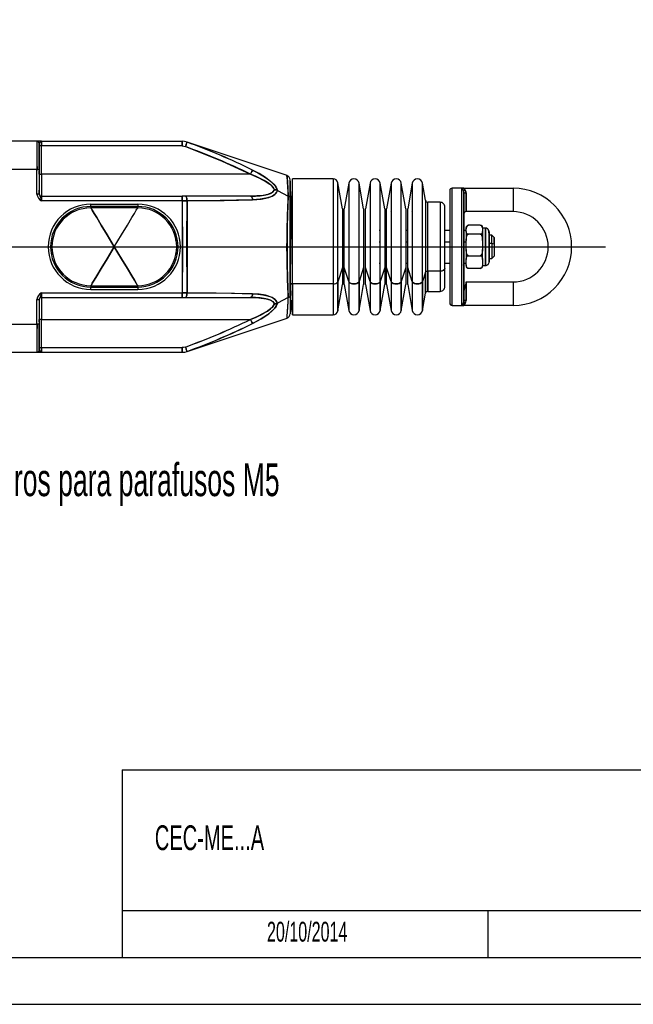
# Model space of a CAD drawing. Extents: x 0 to 1485, y 0 to 1050.
# Tile 5 of 14: x 505 to 832, y 0 to 525. Entities that reach past the tile are written whole.
import ezdxf

# ---------------------------------------------------------------- set-up
doc = ezdxf.new("R2010")
doc.units = 0
doc.header["$LTSCALE"] = 5
doc.layers.get('0').update_dxf_attribs({"linetype": 'CONTINUOUS'})
doc.styles.add('SLDTEXTSTYLE0', font='TXT', dxfattribs={"width": 0.605})
doc.dimstyles.new('SLDDIMSTYLE0', dxfattribs={"dimtxt": 15, "dimasz": 15, "dimexe": 0, "dimexo": 0.0625, "dimgap": 3.75, "dimtad": 0, "dimlfac": 0.4, "dimrnd": 1e-09, "dimzin": 12, "dimtxsty": 'SLDTEXTSTYLE0', "dimsah": 1, "dimcen": 0.09, "dimazin": 3, "dimtfac": 1, "dimtdec": 3, "dimtofl": 0, "dimtmove": 0, "dimatfit": 3, "dimtolj": 1, "dimtzin": 12})

# ---------------------------------------------------------------- blocks, each defined once
blk = doc.blocks.new('_D')
at = {"color": 7, "linetype": 'CONTINUOUS'}
for p, q in [((799.63, 679.96), (799.63, 536.09)), ((219.63, 624.21), (219.63, 536.09)), ((219.63, 539.84), (434.25, 539.84)), ((799.63, 539.84), (589.31, 539.84))]:
    blk.add_line(p, q, dxfattribs=at)
for points in [[(219.63, 539.84), (234.63, 536.09), (234.63, 543.59)], [(799.63, 539.84), (784.63, 543.59), (784.63, 536.09)]]:
    blk.add_solid(points, dxfattribs=at)
at = {"color": 7, "linetype": 'CONTINUOUS', "insert": (437.07, 547.51), "char_height": 15, "attachment_point": 1, "style": 'SLDTEXTSTYLE0'}
blk.add_mtext('222 min. - 239 máx.', dxfattribs=at)
blk = doc.blocks.new('SW_NOTE_1')
at = {"color": 0, "linetype": 'CONTINUOUS', "insert": (2.97, 8.61), "char_height": 17.5, "attachment_point": 1, "style": 'SLDTEXTSTYLE0'}
blk.add_mtext('4 furos para parafusos M5', dxfattribs=at)
blk = doc.blocks.new('SW_CENTERMARKSYMBOL_1')
at = {"color": 0, "linetype": 'CONTINUOUS'}
for p, q in [((0, 12.5), (0, 31.63)), ((0, 0), (0, 6.25)), ((-12.5, 0), (-81.25, 0)), ((0, 0), (-6.25, 0)), ((0, 0), (0, -6.25)), ((0, 0), (6.25, 0)), ((12.5, 0), (538.01, 0)), ((0, -12.5), (0, -31.63))]:
    blk.add_line(p, q, dxfattribs=at)

msp = doc.modelspace()

# ---------------------------------------------------------------- linework, layer by layer
at = {"color": 144, "linetype": 'CONTINUOUS'}
for p, q in [((514.626, 460.153), (497.126, 460.153)), ((517.126, 460.153), (514.626, 460.153)), ((514.626, 460.153), (514.626, 445.153)), ((517.126, 460.153), (515.254, 460.153)), ((515.928, 459.015), (515.876, 458.903)), ((515.876, 458.903), (515.876, 445.153)), ((515.876, 445.153), (515.876, 458.903)), ((517.126, 457.653), (515.876, 457.653)), ((517.126, 457.653), (515.876, 457.653)), ((517.126, 460.153), (517.126, 457.653)), ((517.126, 457.653), (517.126, 460.153)), ((517.126, 460.153), (592.011, 460.153)), ((592.011, 457.653), (517.126, 457.653)), ((517.126, 442.653), (517.126, 457.653)), ((592.011, 460.153), (592.011, 457.653)), ((592.011, 460.153), (592.011, 457.653)), ((592.011, 457.653), (592.011, 460.025)), ((592.011, 457.653), (593.776, 457.332)), ((594.658, 459.671), (594.546, 459.757)), ((594.658, 459.671), (594.627, 459.587)), ((514.626, 448.485), (514.718, 445.314)), ((515.876, 448.902), (515.89, 446.591)), ((514.626, 445.153), (497.126, 445.153)), ((514.626, 431.939), (514.626, 445.153)), ((514.626, 445.153), (515.876, 445.153)), ((514.626, 445.153), (515.876, 445.153)), ((515.876, 445.153), (515.876, 431.939)), ((515.914, 442.653), (515.876, 442.673)), ((515.914, 442.653), (517.126, 442.653)), ((515.914, 442.653), (517.126, 442.653)), ((628.516, 442.653), (517.126, 442.653)), ((517.126, 442.653), (517.126, 430.903)), ((649.626, 429.534), (649.626, 439.601)), ((649.626, 429.534), (649.626, 439.4)), ((649.626, 438.903), (649.626, 384.76)), ((650.876, 384.077), (650.876, 440.153)), ((650.876, 384.077), (650.876, 440.153)), ((672.528, 440.153), (672.528, 384.077)), ((672.528, 440.144), (672.528, 384.077)), ((674.99, 385.207), (674.99, 438.087)), ((674.99, 385.207), (674.99, 438.08)), ((680.883, 437.881), (680.883, 385.319)), ((680.883, 437.874), (680.883, 385.319)), ((686.299, 385.319), (686.299, 437.881)), ((686.299, 385.319), (686.299, 437.874)), ((692.156, 437.881), (692.156, 385.319)), ((692.156, 437.874), (692.156, 385.319)), ((697.572, 385.319), (697.572, 437.881)), ((697.572, 385.319), (697.572, 437.874)), ((703.429, 437.881), (703.429, 385.319)), ((703.429, 437.867), (703.429, 385.319)), ((708.845, 385.319), (708.845, 437.881)), ((708.845, 385.319), (708.845, 437.867)), ((714.702, 437.881), (714.702, 385.319)), ((714.702, 437.867), (714.702, 385.319)), ((720.118, 385.319), (720.118, 437.881)), ((720.118, 385.319), (720.118, 437.867)), ((515.876, 431.939), (514.626, 431.939)), ((515.876, 431.939), (514.626, 431.939)), ((515.876, 431.939), (515.876, 432.153)), ((517.126, 430.903), (517.126, 428.403)), ((517.126, 428.403), (517.126, 430.903)), ((517.126, 430.903), (592.011, 430.903)), ((592.011, 428.403), (592.011, 430.903)), ((592.011, 430.903), (592.011, 428.403)), ((592.011, 430.903), (592.011, 428.403)), ((593.776, 430.903), (592.011, 430.903)), ((628.516, 430.903), (593.776, 430.903)), ((628.516, 430.903), (630.005, 430.958)), ((642.885, 433.983), (642.27, 434.208)), ((642.272, 434.208), (642.885, 433.983)), ((642.885, 433.983), (648.622, 430.95)), ((734.626, 433.903), (734.626, 373.903)), ((734.626, 433.903), (734.626, 373.903)), ((742.126, 435.153), (735.876, 435.153)), ((735.876, 372.653), (735.876, 435.153)), ((740.876, 434.86), (740.876, 372.946)), ((742.126, 433.278), (741.897, 434.337)), ((742.126, 435.153), (742.024, 435.041)), ((742.126, 435.153), (768.376, 435.153)), ((742.126, 433.278), (742.126, 374.528)), ((742.126, 374.528), (742.126, 433.278)), ((743.376, 432.549), (743.376, 422.653)), ((743.376, 422.653), (743.376, 432.549)), ((768.376, 435.153), (768.376, 422.653)), ((768.376, 435.153), (768.376, 422.653)), ((592.011, 428.403), (517.126, 428.403)), ((543.376, 425.403), (543.376, 426.653)), ((543.376, 426.653), (568.376, 426.653)), ((543.376, 425.403), (543.376, 426.653)), ((543.376, 425.403), (543.376, 424.653)), ((568.376, 425.403), (543.376, 425.403)), ((568.376, 426.653), (568.376, 425.403)), ((568.376, 426.653), (568.376, 425.403)), ((568.376, 424.653), (568.376, 425.403)), ((594.658, 428.413), (592.011, 428.403)), ((592.011, 428.403), (592.011, 379.403)), ((594.658, 428.413), (594.658, 379.393)), ((649.626, 378.273), (649.626, 429.534)), ((721.74, 428.686), (721.74, 390.348)), ((722.971, 390.913), (722.971, 427.653)), ((729.626, 427.653), (729.626, 390.913)), ((729.626, 427.653), (729.626, 390.913)), ((568.376, 424.653), (543.376, 424.653)), ((649.626, 423.046), (649.626, 368.956)), ((650.876, 423.73), (650.361, 423.669)), ((677.462, 424.066), (677.462, 392.875)), ((678.447, 392.875), (678.447, 424.066)), ((688.735, 424.066), (688.735, 392.875)), ((689.72, 392.875), (689.72, 424.066)), ((700.008, 424.066), (700.008, 392.875)), ((700.993, 392.875), (700.993, 424.066)), ((703.429, 422.487), (703.621, 422.834)), ((711.281, 424.066), (711.281, 392.875)), ((712.266, 392.875), (712.266, 424.066)), ((714.702, 422.487), (714.894, 422.834)), ((732.126, 392.281), (732.126, 425.121)), ((768.376, 422.653), (743.376, 422.653)), ((750.876, 415.395), (744.626, 415.395)), ((743.376, 411.999), (743.376, 414.025)), ((743.376, 411.999), (743.376, 407.328)), ((750.876, 410.63), (744.626, 410.63)), ((752.041, 414.063), (751.991, 414.425)), ((752.126, 414.025), (752.126, 411.999)), ((752.126, 413.012), (752.126, 411.999)), ((752.126, 411.999), (752.126, 407.328)), ((752.126, 407.328), (752.126, 411.999)), ((753.626, 413.903), (753.626, 393.952)), ((753.626, 393.952), (753.626, 413.869)), ((755.626, 411.865), (755.626, 411.194)), ((755.626, 395.942), (755.626, 411.865)), ((755.626, 411.788), (755.626, 395.942)), ((757.126, 405.728), (757.126, 410.153)), ((697.572, 406.458), (697.126, 406.458)), ((700.993, 406.458), (700.008, 406.458)), ((712.266, 406.458), (711.281, 406.458)), ((734.626, 406.458), (732.126, 406.458)), ((743.376, 406.458), (742.126, 406.458)), ((743.376, 402.441), (743.376, 407.328)), ((752.126, 407.328), (752.126, 404.884)), ((752.126, 407.328), (752.126, 402.441)), ((757.126, 405.728), (755.626, 405.728)), ((758.376, 405.363), (757.126, 405.728)), ((757.126, 405.728), (757.126, 397.653)), ((758.376, 408.903), (758.376, 405.363)), ((758.376, 405.363), (758.376, 408.88)), ((758.376, 405.363), (758.376, 398.974)), ((758.376, 405.363), (758.376, 398.903)), ((589.876, 403.903), (591.126, 403.903)), ((743.376, 402.441), (743.376, 397.174)), ((744.626, 399.139), (750.876, 399.139)), ((752.126, 397.206), (752.126, 402.441)), ((752.126, 397.116), (752.126, 402.425)), ((742.126, 393.778), (742.026, 394.241)), ((743.376, 394.345), (743.376, 397.206)), ((743.376, 394.345), (743.376, 393.627)), ((752.126, 397.206), (752.126, 394.345)), ((752.126, 395.775), (752.126, 394.345)), ((752.126, 394.345), (752.126, 393.696)), ((752.126, 394.345), (752.126, 393.656)), ((752.126, 393.952), (753.626, 393.952)), ((753.626, 393.952), (753.626, 393.903)), ((753.626, 393.952), (753.626, 393.944)), ((755.626, 395.942), (755.626, 396.018)), ((755.626, 395.979), (755.626, 395.942)), ((677.462, 392.875), (674.99, 385.207)), ((677.462, 392.875), (677.462, 383.74)), ((680.883, 385.319), (678.447, 392.875)), ((678.447, 383.74), (678.447, 392.875)), ((688.735, 392.875), (686.299, 385.319)), ((688.735, 392.875), (688.735, 383.74)), ((692.156, 385.319), (689.72, 392.875)), ((689.72, 383.74), (689.72, 392.875)), ((700.008, 392.875), (697.572, 385.319)), ((700.008, 392.875), (700.008, 383.74)), ((703.429, 385.319), (700.993, 392.875)), ((700.993, 383.74), (700.993, 392.875)), ((711.281, 392.875), (708.845, 385.319)), ((711.281, 392.875), (711.281, 383.74)), ((714.702, 385.319), (712.266, 392.875)), ((712.266, 383.74), (712.266, 392.875)), ((721.74, 390.348), (720.118, 385.319)), ((721.74, 379.12), (721.74, 390.348)), ((721.74, 390.348), (721.74, 379.12)), ((729.626, 390.913), (722.971, 390.913)), ((722.971, 390.913), (722.971, 380.153)), ((722.971, 380.153), (722.971, 390.913)), ((729.626, 390.913), (729.626, 380.153)), ((732.126, 382.653), (732.126, 392.281)), ((750.876, 392.412), (744.626, 392.412)), ((672.528, 384.077), (650.876, 384.077)), ((650.876, 384.077), (650.876, 367.654)), ((650.876, 367.653), (650.876, 384.077)), ((672.528, 384.077), (672.528, 367.653)), ((672.528, 384.077), (672.528, 367.654)), ((674.99, 385.207), (674.99, 369.719)), ((674.99, 369.719), (674.99, 385.207)), ((680.883, 385.319), (680.883, 369.926)), ((680.883, 385.319), (680.883, 369.926)), ((686.299, 369.926), (686.299, 385.319)), ((686.299, 385.319), (686.299, 369.926)), ((692.156, 385.319), (692.156, 369.926)), ((692.156, 385.319), (692.156, 369.926)), ((697.572, 385.319), (697.572, 369.926)), ((697.572, 369.926), (697.572, 385.319)), ((703.429, 385.319), (703.429, 369.926)), ((703.429, 385.319), (703.429, 369.926)), ((708.845, 369.926), (708.845, 385.319)), ((708.845, 385.319), (708.845, 369.926)), ((714.702, 385.319), (714.702, 369.926)), ((714.702, 385.319), (714.702, 369.926)), ((720.118, 385.319), (720.118, 369.926)), ((720.118, 369.926), (720.118, 385.319)), ((743.376, 375.257), (743.376, 385.153)), ((743.376, 385.153), (768.376, 385.153)), ((743.376, 385.153), (743.376, 375.257)), ((768.376, 385.153), (768.376, 372.653)), ((768.376, 385.153), (768.376, 372.653)), ((517.126, 379.403), (517.126, 376.903)), ((517.126, 379.403), (592.011, 379.403)), ((543.376, 383.153), (568.376, 383.153)), ((543.376, 383.153), (543.376, 382.403)), ((543.376, 381.153), (543.376, 382.403)), ((543.376, 382.403), (568.376, 382.403)), ((543.376, 381.153), (543.376, 382.403)), ((543.376, 381.153), (568.376, 381.153)), ((568.376, 382.403), (568.376, 383.153)), ((568.376, 382.403), (568.376, 381.153)), ((568.376, 382.403), (568.376, 381.153)), ((592.011, 376.903), (592.011, 379.403)), ((592.011, 379.403), (594.658, 379.393)), ((592.011, 379.403), (592.011, 376.903)), ((592.011, 379.403), (592.011, 376.903)), ((594.658, 379.393), (594.648, 379.234)), ((649.626, 378.273), (649.576, 378.026)), ((649.626, 378.273), (649.626, 368.205)), ((649.626, 378.273), (649.626, 368.36)), ((514.626, 362.653), (514.626, 375.868)), ((514.626, 375.868), (515.876, 375.868)), ((514.626, 375.868), (515.836, 375.868)), ((515.876, 375.868), (515.876, 362.653)), ((517.126, 376.903), (517.126, 365.153)), ((517.126, 376.903), (592.011, 376.903)), ((592.011, 376.903), (593.776, 376.903)), ((593.776, 376.903), (628.516, 376.903)), ((648.622, 376.856), (642.885, 373.824)), ((741.897, 373.47), (742.126, 374.528)), ((742.917, 373.78), (742.446, 372.947)), ((735.876, 372.653), (742.126, 372.653)), ((742.126, 372.653), (741.354, 372.717)), ((768.376, 372.653), (742.126, 372.653)), ((497.126, 362.653), (514.626, 362.653)), ((514.626, 362.653), (514.626, 347.653)), ((515.876, 362.653), (514.626, 362.653)), ((515.876, 362.653), (514.626, 362.653)), ((515.876, 365.134), (515.914, 365.153)), ((515.876, 348.903), (515.876, 362.653)), ((515.876, 362.653), (515.876, 348.903)), ((517.126, 365.153), (515.914, 365.153)), ((517.126, 365.153), (515.914, 365.153)), ((517.126, 350.153), (517.126, 365.153)), ((517.126, 365.153), (628.516, 365.153)), ((628.696, 364.796), (628.516, 365.153)), ((497.126, 347.653), (514.626, 347.653)), ((514.626, 347.653), (517.126, 347.653)), ((515.876, 350.153), (517.126, 350.153)), ((515.876, 350.153), (517.126, 350.153)), ((517.126, 347.653), (517.126, 350.153)), ((517.126, 350.153), (592.011, 350.153)), ((517.126, 350.153), (517.126, 347.653)), ((517.126, 347.653), (592.011, 347.653)), ((593.776, 350.475), (592.011, 350.153)), ((592.011, 350.153), (592.011, 347.653)), ((592.011, 347.786), (592.011, 350.153)), ((594.627, 348.219), (594.658, 348.136))]:
    msp.add_line(p, q, dxfattribs=at)
at = {"color": 7, "linetype": 'CONTINUOUS'}
for p, q in [((647.917, 441.973), (594.675, 459.72)), ((672.528, 440.153), (650.876, 440.153)), ((677.462, 424.066), (674.99, 438.087)), ((680.883, 437.881), (678.447, 424.066)), ((688.735, 424.066), (686.299, 437.881)), ((692.156, 437.881), (689.72, 424.066)), ((700.008, 424.066), (697.572, 437.881)), ((703.429, 437.881), (700.993, 424.066)), ((711.281, 424.066), (708.845, 437.881)), ((714.702, 437.881), (712.266, 424.066)), ((721.74, 428.686), (720.118, 437.881)), ((515.879, 431.779), (515.868, 431.854)), ((729.626, 427.653), (722.971, 427.653)), ((697.572, 412.653), (697.126, 412.653)), ((700.993, 412.653), (700.008, 412.653)), ((712.266, 412.653), (711.281, 412.653)), ((734.626, 412.653), (732.126, 412.653)), ((743.376, 412.653), (742.126, 412.653)), ((753.626, 413.903), (752.126, 413.903)), ((757.126, 410.153), (755.626, 410.153)), ((758.376, 408.903), (757.126, 410.153)), ((697.126, 395.153), (697.572, 395.153)), ((700.008, 395.153), (700.993, 395.153)), ((711.281, 395.153), (712.266, 395.153)), ((732.126, 395.153), (734.626, 395.153)), ((742.126, 395.153), (743.376, 395.153)), ((752.126, 393.903), (753.626, 393.903)), ((755.626, 397.653), (757.126, 397.653)), ((757.126, 397.653), (758.376, 398.903)), ((744.057, 392.612), (744.116, 392.552)), ((751.385, 392.551), (751.445, 392.612)), ((674.99, 369.719), (677.462, 383.74)), ((678.447, 383.74), (680.883, 369.926)), ((686.299, 369.926), (688.735, 383.74)), ((689.72, 383.74), (692.156, 369.926)), ((697.572, 369.926), (700.008, 383.74)), ((700.993, 383.74), (703.429, 369.926)), ((708.845, 369.926), (711.281, 383.74)), ((712.266, 383.74), (714.702, 369.926)), ((720.118, 369.926), (721.74, 379.12)), ((722.971, 380.153), (729.626, 380.153)), ((515.855, 375.868), (515.904, 376.188)), ((650.876, 367.653), (672.528, 367.653)), ((594.675, 348.086), (647.917, 365.834)), ((560, 125), (1460, 125)), ((560, 125), (560, 25)), ((560, 50), (730, 50)), ((730, 50), (1330, 50)), ((755, 50), (755, 25)), ((25, 25), (1460, 25)), ((0, 0), (1485, 0))]:
    msp.add_line(p, q, dxfattribs=at)
at = {"color": 144, "linetype": 'CONTINUOUS', "flags": 128}
for points in [[(594.658, 459.671), (593.199, 460.059), (592.011, 460.153)], [(592.011, 457.653), (593.015, 457.552), (593.776, 457.332)], [(594.658, 459.671), (594.595, 459.504), (594.513, 459.286), (594.399, 458.982), (594.258, 458.609), (594.1, 458.191), (593.776, 457.332)], [(593.776, 457.332), (594.1, 458.191), (594.258, 458.609), (594.399, 458.982), (594.513, 459.286), (594.595, 459.504), (594.627, 459.587)], [(594.613, 459.55), (594.595, 459.504), (594.513, 459.286), (594.399, 458.982), (594.258, 458.609), (594.1, 458.191), (593.776, 457.332)], [(593.776, 457.332), (613.419, 449.549), (628.516, 442.653)], [(515.914, 442.653), (515.918, 446.181), (515.888, 448.139)], [(628.516, 442.653), (628.876, 443.369), (629.216, 444.043), (629.473, 444.553), (629.612, 444.829)], [(629.612, 444.829), (629.473, 444.553), (629.216, 444.043), (628.876, 443.369), (628.516, 442.653)], [(628.516, 442.653), (628.876, 443.369), (629.216, 444.043), (629.473, 444.553), (629.544, 444.694)], [(641.329, 434.345), (640.968, 435.022), (640.435, 435.727), (639.832, 436.355), (639.094, 437.003), (637.513, 438.151), (635.812, 439.186), (633.534, 440.392), (631.083, 441.546), (628.516, 442.653)], [(628.516, 442.653), (632.819, 440.741), (636.876, 438.557), (638.775, 437.256), (640.343, 435.831), (641.329, 434.345)], [(629.612, 444.829), (632.396, 443.345), (635.065, 441.772), (637.523, 440.118), (639.371, 438.653), (640.85, 437.223), (642.103, 435.616), (642.885, 433.983)], [(642.885, 433.983), (641.6, 436.333), (639.996, 438.087), (636.515, 440.828), (633.121, 442.935), (629.612, 444.829)], [(647.93, 441.798), (647.929, 441.811), (648.018, 440.669), (648.181, 438.433), (648.392, 435.182), (648.622, 430.95)], [(515.914, 431.846), (515.879, 432.687), (515.876, 434.148)], [(594.658, 428.413), (594.595, 429.331), (594.513, 429.777), (594.399, 430.175), (594.258, 430.498), (594.1, 430.729), (593.776, 430.903)], [(593.776, 430.903), (594.1, 430.729), (594.258, 430.498), (594.399, 430.175), (594.513, 429.777), (594.595, 429.331), (594.658, 428.413)], [(628.516, 430.903), (631.087, 430.956), (633.537, 431.123), (635.811, 431.426), (637.511, 431.799), (639.092, 432.35), (639.834, 432.735), (640.439, 433.165), (641.329, 434.345)], [(641.329, 434.345), (639.957, 432.811), (637.761, 431.87), (635.184, 431.325), (631.918, 430.998), (628.516, 430.903)], [(629.612, 428.965), (629.473, 429.716), (629.216, 430.36), (628.876, 430.771), (628.516, 430.903)], [(629.612, 428.965), (629.473, 429.716), (629.216, 430.36), (628.876, 430.771), (628.516, 430.903)], [(628.786, 430.804), (628.876, 430.771), (629.216, 430.36), (629.473, 429.716), (629.612, 428.965)], [(629.612, 428.965), (634.068, 429.306), (638.265, 430.214), (639.95, 430.898), (641.409, 431.837), (642.308, 432.804), (642.885, 433.983)], [(642.885, 433.983), (642.101, 432.531), (641.537, 431.946), (640.844, 431.415), (639.364, 430.627), (637.516, 429.988), (633.686, 429.258), (629.612, 428.965)], [(642.885, 433.983), (642.148, 434.253), (641.329, 434.345)], [(641.329, 434.345), (642.148, 434.253), (642.885, 433.983)], [(648.622, 376.856), (648.595, 377.426), (648.564, 378.079), (648.529, 378.823), (648.491, 379.663), (648.4, 381.75), (648.374, 382.372), (648.366, 382.567), (648.319, 383.759), (648.263, 385.245), (648.213, 386.67), (648.169, 388.021), (648.13, 389.284), (648.013, 394.11), (647.941, 398.952), (647.916, 403.915), (647.931, 407.647), (647.973, 411.384), (648.038, 414.916), (648.13, 418.516), (648.155, 419.359), (648.183, 420.244), (648.214, 421.167), (648.247, 422.124), (648.283, 423.111), (648.322, 424.123), (648.363, 425.155), (648.367, 425.26), (648.4, 426.062), (648.425, 426.64), (648.455, 427.343), (648.492, 428.161), (648.622, 430.95)], [(648.622, 430.95), (648.406, 426.198), (648.202, 420.819), (648.039, 414.971), (647.931, 407.754), (647.929, 400.325), (648.018, 393.852), (648.181, 387.623), (648.392, 381.927), (648.622, 376.856)], [(740.876, 434.86), (741.287, 435.084), (742.126, 435.153)], [(740.876, 434.86), (741.376, 435.1), (742.126, 435.153)], [(742.126, 435.153), (741.287, 435.084), (740.876, 434.86)], [(741.897, 434.337), (741.855, 434.737), (741.935, 434.999), (742.126, 435.153)], [(742.051, 433.867), (742.044, 433.922), (741.897, 434.337)], [(742.917, 434.027), (742.446, 434.86), (742.126, 435.153)], [(742.126, 435.153), (742.488, 434.789), (742.917, 434.027)], [(742.126, 433.278), (742.237, 432.978), (742.584, 432.714), (742.971, 432.588), (743.376, 432.549)], [(743.376, 432.549), (743.242, 433.368), (742.917, 434.027)], [(742.917, 434.027), (743.271, 433.274), (743.376, 432.549)], [(592.011, 428.403), (593.514, 428.409), (594.658, 428.413)], [(592.011, 428.403), (592.157, 400.963), (592.011, 379.403)], [(594.658, 379.393), (594.532, 406.844), (594.658, 428.413)], [(594.658, 428.413), (614.386, 428.64), (622.047, 428.78), (629.612, 428.965)], [(629.612, 428.965), (621.049, 428.759), (612.333, 428.608), (603.525, 428.497), (594.658, 428.413)], [(543.376, 424.653), (543.425, 424.572), (543.571, 424.329), (543.815, 423.924), (544.157, 423.356), (545.134, 421.735), (546.501, 419.466), (548.931, 415.431), (552.056, 410.244), (555.876, 403.903)], [(555.876, 403.903), (552.056, 410.244), (548.931, 415.431), (546.501, 419.466), (545.134, 421.735), (544.157, 423.356), (543.815, 423.924), (543.571, 424.329), (543.425, 424.572), (543.376, 424.653)], [(555.876, 403.903), (559.695, 410.244), (562.82, 415.431), (565.251, 419.466), (566.618, 421.735), (567.595, 423.356), (567.936, 423.924), (568.181, 424.329), (568.327, 424.572), (568.376, 424.653)], [(744.626, 415.395), (744.39, 415.368), (744.18, 415.298), (743.868, 415.086), (743.534, 414.565), (743.376, 413.462)], [(743.376, 414.025), (743.529, 414.798), (743.863, 415.172), (744.177, 415.325), (744.387, 415.376), (744.626, 415.395)], [(750.876, 415.395), (751.102, 415.378), (751.321, 415.326), (751.633, 415.176), (751.968, 414.807), (752.126, 414.025)], [(750.876, 415.395), (751.112, 415.376), (751.321, 415.326), (751.633, 415.176), (751.968, 414.807), (752.126, 414.025)], [(744.626, 410.63), (744.39, 410.649), (744.18, 410.698), (743.868, 410.849), (743.534, 411.217), (743.376, 411.999)], [(744.626, 410.63), (744.399, 410.647), (744.18, 410.698), (743.868, 410.849), (743.534, 411.217), (743.376, 411.999)], [(743.376, 407.328), (743.534, 409.213), (743.869, 410.104), (744.182, 410.466), (744.4, 410.589), (744.626, 410.63)], [(743.376, 407.328), (743.534, 409.213), (743.869, 410.104), (744.182, 410.466), (744.39, 410.585), (744.626, 410.63)], [(752.126, 411.999), (751.973, 411.227), (751.639, 410.852), (751.325, 410.7), (751.104, 410.648), (750.876, 410.63)], [(752.126, 411.999), (751.973, 411.227), (751.639, 410.852), (751.325, 410.7), (751.115, 410.649), (750.876, 410.63)], [(750.876, 410.63), (751.102, 410.589), (751.321, 410.465), (751.633, 410.104), (751.967, 409.216), (752.126, 407.328)], [(750.876, 410.63), (751.112, 410.585), (751.321, 410.465), (751.633, 410.104), (751.967, 409.216), (752.126, 407.328)], [(755.626, 411.865), (755.448, 412.685), (755.386, 412.766)], [(522.933, 407.462), (522.918, 407.464), (522.473, 407.542), (522.261, 407.579), (522.194, 407.59)], [(589.557, 407.59), (589.448, 407.571), (589.106, 407.512), (588.724, 407.445), (588.326, 407.376)], [(522.194, 400.216), (522.304, 400.235), (522.646, 400.295), (522.938, 400.346)], [(555.876, 403.903), (552.056, 397.563), (548.931, 392.376), (546.501, 388.341), (545.134, 386.071), (544.157, 384.45), (543.815, 383.883), (543.571, 383.478), (543.425, 383.234), (543.376, 383.153)], [(543.376, 383.153), (543.425, 383.234), (543.571, 383.478), (543.815, 383.883), (544.157, 384.45), (545.134, 386.071), (546.501, 388.341), (548.931, 392.376), (552.056, 397.563), (555.876, 403.903)], [(555.876, 403.903), (559.695, 397.563), (562.82, 392.376), (565.251, 388.341), (566.618, 386.071), (567.595, 384.45), (567.936, 383.883), (568.181, 383.478), (568.327, 383.234), (568.376, 383.153)], [(568.376, 383.153), (568.327, 383.234), (568.181, 383.478), (567.936, 383.883), (567.595, 384.45), (566.618, 386.071), (565.251, 388.341), (562.82, 392.376), (559.695, 397.563), (555.876, 403.903)], [(588.326, 400.431), (588.833, 400.342), (589.279, 400.265), (589.491, 400.228), (589.557, 400.216)], [(744.626, 399.139), (744.39, 399.183), (744.181, 399.303), (743.869, 399.665), (743.534, 400.553), (743.376, 402.441)], [(743.376, 400.479), (743.534, 398.593), (743.602, 398.412)], [(743.376, 397.206), (743.529, 398.296), (743.863, 398.825), (744.177, 399.04), (744.387, 399.112), (744.626, 399.139)], [(752.126, 402.441), (751.968, 400.555), (751.633, 399.665), (751.32, 399.303), (751.112, 399.183), (750.876, 399.139)], [(752.126, 402.441), (751.968, 400.555), (751.633, 399.665), (751.32, 399.303), (751.102, 399.18), (750.876, 399.139)], [(750.876, 399.139), (751.112, 399.112), (751.321, 399.042), (751.633, 398.83), (751.968, 398.309), (752.126, 397.206)], [(750.876, 399.139), (751.102, 399.114), (751.321, 399.042), (751.633, 398.83), (751.968, 398.309), (752.126, 397.206)], [(744.626, 392.412), (744.399, 392.436), (744.18, 392.509), (743.868, 392.721), (743.534, 393.241), (743.376, 394.345)], [(744.626, 392.412), (744.39, 392.438), (744.18, 392.509), (743.868, 392.721), (743.534, 393.241), (743.376, 394.345)], [(743.376, 393.781), (743.529, 393.009), (743.863, 392.634), (744.177, 392.482), (744.397, 392.429), (744.626, 392.412)], [(752.126, 394.345), (751.973, 393.254), (751.639, 392.726), (751.325, 392.51), (751.115, 392.439), (750.876, 392.412)], [(752.126, 394.345), (751.973, 393.254), (751.639, 392.726), (751.325, 392.51), (751.104, 392.437), (750.876, 392.412)], [(750.876, 392.412), (751.102, 392.429), (751.321, 392.48), (751.633, 392.631), (751.968, 392.999), (752.126, 393.781)], [(729.626, 390.913), (730.656, 391.035), (731.56, 391.415), (731.991, 391.838), (732.126, 392.281)], [(732.126, 392.281), (731.904, 391.717), (731.21, 391.223), (730.435, 390.987), (729.626, 390.913)], [(744.177, 392.482), (744.387, 392.431), (744.626, 392.412)], [(649.626, 384.76), (649.737, 384.478), (650.084, 384.231), (650.471, 384.113), (650.876, 384.077)], [(650.876, 384.077), (650.361, 384.137), (649.909, 384.327), (649.693, 384.539), (649.626, 384.76)], [(680.883, 385.319), (681.076, 384.973), (681.491, 384.61), (682.038, 384.339), (682.76, 384.147), (683.591, 384.077), (684.422, 384.147), (685.144, 384.339), (685.691, 384.61), (686.107, 384.973), (686.299, 385.319)], [(686.299, 385.319), (686.107, 384.973), (685.691, 384.61), (685.144, 384.339), (684.422, 384.147), (683.591, 384.077), (682.76, 384.147), (682.038, 384.339), (681.491, 384.61), (681.076, 384.973), (680.883, 385.319)], [(692.156, 385.319), (692.349, 384.973), (692.764, 384.61), (693.311, 384.339), (694.033, 384.147), (694.864, 384.077), (695.695, 384.147), (696.417, 384.339), (696.964, 384.61), (697.38, 384.973), (697.572, 385.319)], [(697.572, 385.319), (697.38, 384.973), (696.964, 384.61), (696.417, 384.339), (695.695, 384.147), (694.864, 384.077), (694.033, 384.147), (693.311, 384.339), (692.764, 384.61), (692.349, 384.973), (692.156, 385.319)], [(703.429, 385.319), (703.621, 384.973), (704.037, 384.61), (704.584, 384.339), (705.306, 384.147), (706.137, 384.077), (706.968, 384.147), (707.69, 384.339), (708.237, 384.61), (708.653, 384.973), (708.845, 385.319)], [(708.845, 385.319), (708.653, 384.973), (708.237, 384.61), (707.69, 384.339), (706.968, 384.147), (706.137, 384.077), (705.306, 384.147), (704.584, 384.339), (704.037, 384.61), (703.621, 384.973), (703.429, 385.319)], [(714.702, 385.319), (714.894, 384.973), (715.31, 384.61), (715.857, 384.339), (716.579, 384.147), (717.41, 384.077), (718.241, 384.147), (718.963, 384.339), (719.51, 384.61), (719.926, 384.973), (720.118, 385.319)], [(720.118, 385.319), (719.926, 384.973), (719.51, 384.61), (718.963, 384.339), (718.241, 384.147), (717.41, 384.077), (716.579, 384.147), (715.857, 384.339), (715.31, 384.61), (714.894, 384.973), (714.702, 385.319)], [(594.658, 379.393), (593.199, 379.399), (592.011, 379.403)], [(593.776, 376.903), (594.1, 377.078), (594.258, 377.309), (594.399, 377.632), (594.513, 378.03), (594.595, 378.476), (594.658, 379.393)], [(594.658, 379.393), (594.595, 378.476), (594.513, 378.03), (594.399, 377.632), (594.258, 377.309), (594.1, 377.078), (593.938, 376.991)], [(594.658, 379.393), (606.544, 379.275), (618.248, 379.101), (629.612, 378.841)], [(629.612, 378.841), (619.965, 379.069), (610.18, 379.229), (594.658, 379.393)], [(628.516, 376.903), (628.876, 377.035), (629.216, 377.447), (629.473, 378.09), (629.612, 378.841)], [(629.612, 378.841), (629.473, 378.09), (629.216, 377.447), (628.876, 377.035), (628.69, 376.967)], [(642.885, 373.824), (641.6, 375.803), (639.996, 376.885), (636.515, 378.07), (633.121, 378.613), (629.612, 378.841)], [(629.612, 378.841), (632.396, 378.683), (635.065, 378.352), (637.523, 377.817), (639.371, 377.177), (640.85, 376.388), (642.103, 375.273), (642.885, 373.824)], [(628.516, 376.903), (632.819, 376.747), (636.876, 376.166), (638.775, 375.59), (640.343, 374.72), (641.329, 373.462)], [(641.329, 373.462), (640.968, 374.088), (640.435, 374.645), (639.832, 375.073), (639.094, 375.456), (637.513, 376.007), (635.812, 376.38), (633.534, 376.684), (631.083, 376.851), (628.516, 376.903)], [(641.329, 373.462), (639.957, 371.572), (637.761, 369.821), (635.184, 368.271), (631.918, 366.641), (628.516, 365.153)], [(628.516, 365.153), (631.087, 366.263), (633.537, 367.417), (635.811, 368.619), (637.511, 369.654), (639.092, 370.802), (639.834, 371.453), (640.439, 372.085), (641.329, 373.462)], [(642.885, 373.824), (642.101, 372.187), (641.537, 371.391), (640.844, 370.577), (639.364, 369.148), (637.516, 367.684), (633.686, 365.199), (629.612, 362.978)], [(629.612, 362.978), (634.068, 365.425), (638.265, 368.247), (639.95, 369.677), (641.409, 371.231), (642.308, 372.528), (642.885, 373.824)], [(641.329, 373.462), (642.148, 373.554), (642.885, 373.824)], [(642.885, 373.824), (642.148, 373.554), (641.329, 373.462)], [(647.916, 365.834), (647.916, 365.834), (647.931, 366.011), (647.973, 366.549), (648.038, 367.405), (648.13, 368.654), (648.155, 369.006), (648.183, 369.402), (648.214, 369.844), (648.247, 370.336), (648.283, 370.88), (648.322, 371.479), (648.363, 372.135), (648.367, 372.205), (648.4, 372.752), (648.425, 373.167), (648.455, 373.694), (648.492, 374.341), (648.622, 376.856)], [(740.876, 372.946), (741.287, 372.723), (742.126, 372.653)], [(740.876, 372.946), (741.376, 372.707), (742.126, 372.653)], [(742.126, 372.653), (741.89, 372.913), (741.897, 373.47)], [(742.108, 374.387), (742.044, 373.884), (741.897, 373.47)], [(743.376, 375.257), (742.861, 375.193), (742.409, 374.99), (742.193, 374.764), (742.126, 374.528)], [(742.126, 372.653), (742.446, 372.947), (742.917, 373.78)], [(742.917, 373.78), (742.404, 372.88), (742.126, 372.653)], [(742.917, 373.78), (743.243, 374.444), (743.376, 375.257)], [(514.719, 362.492), (514.679, 361.033), (514.626, 359.322)], [(515.876, 358.905), (515.929, 362.367), (515.914, 365.153)], [(629.612, 362.978), (629.473, 363.254), (629.216, 363.763), (628.876, 364.438), (628.516, 365.153)], [(628.516, 365.153), (628.876, 364.438), (629.216, 363.763), (629.473, 363.254), (629.612, 362.978)], [(593.776, 350.475), (592.802, 350.216), (592.011, 350.153)], [(592.011, 347.653), (593.514, 347.805), (594.658, 348.136)], [(594.627, 348.219), (594.595, 348.303), (594.513, 348.521), (594.399, 348.824), (594.258, 349.198), (594.1, 349.616), (593.776, 350.475)], [(593.776, 350.475), (594.1, 349.616), (594.258, 349.198), (594.399, 348.824), (594.513, 348.521), (594.595, 348.303), (594.627, 348.219)], [(593.776, 350.475), (594.1, 349.616), (594.258, 349.198), (594.399, 348.824), (594.513, 348.521), (594.595, 348.303), (594.613, 348.257)], [(594.546, 348.05), (594.532, 348.04), (594.658, 348.136)]]:
    msp.add_lwpolyline(points, dxfattribs=at)
at = {"color": 7, "linetype": 'CONTINUOUS', "flags": 128}
for points in [[(630.507, 430.934), (629.603, 430.897), (628.695, 430.872)], [(650.426, 433.338), (650.416, 433.078), (650.302, 429.229), (650.192, 424.807), (650.088, 420.02), (649.992, 415.079), (649.905, 410.173), (649.83, 405.456), (649.765, 401.039), (649.714, 396.991), (649.664, 392.217), (649.635, 388.156), (649.626, 384.76)], [(755.566, 411.334), (755.528, 412.136), (755.354, 412.907), (755.194, 413.138), (755.09, 413.25), (754.97, 413.361), (754.835, 413.47), (754.765, 413.518)], [(628.695, 376.935), (629.603, 376.909), (630.507, 376.872)]]:
    msp.add_lwpolyline(points, dxfattribs=at)
at = {"color": 144, "linetype": 'CONTINUOUS'}
for centre, radius, start, end in [((514.626, 458.903), 1.25, 0.0005, 89.99961), ((514.626, 458.903), 1.25, 0, 90), ((518.03, 457.999), 2.336, 112.77185, 157.22804), ((517.999, 458.031), 2.295, 112.34823, 157.65166), ((466.288, 107.154), 372.662, 64.19437, 69.99514), ((470.107, 117.769), 363.881, 64.00182, 69.98387), ((476.054, 131.772), 348.69, 63.87138, 70.11431), ((296.741, 413.948), 352.291, 2.76629, 4.56264), ((519, 432.38), 4.396, 185.761, 244.7679), ((518.91, 432.317), 4.301, 185.04037, 245.48853), ((517.126, 432.153), 1.25, 180, 270), ((517.126, 432.153), 1.25, 179.99985, 270.00015), ((552.508, 442.902), 38.238, 196.66061, 202.28191), ((582.938, 453.66), 70.492, 197.94709, 200.99543), ((647.946, 429.407), 1.685, 4.30253, 66.32356), ((647.946, 429.407), 1.685, 4.30595, 66.32014), ((735.876, 433.903), 1.25, 90.00149, 179.99937), ((735.876, 433.903), 1.25, 90.00201, 179.99884), ((740.878, 433.607), 1.253, 35.603, 90.08872), ((742.667, 435.038), 1.042, 222.32151, 283.8926), ((743.239, 433.901), 1.358, 221.56156, 275.77175), ((768.376, 403.903), 31.25, 270, 90), ((543.376, 403.903), 22.75, 90, 270), ((543.376, 403.903), 22.75, 90, 270), ((543.376, 403.903), 21.5, 90, 180), ((543.376, 403.903), 21.5, 90, 270), ((568.376, 403.903), 22.75, 0, 90), ((568.376, 403.903), 22.75, 359.99997, 89.99996), ((568.376, 403.903), 21.5, 270, 90), ((568.376, 403.903), 21.5, 0, 90), ((543.376, 403.903), 20.75, 90, 180), ((543.376, 403.903), 20.75, 90, 270), ((568.376, 403.903), 20.75, 270, 90), ((650.263, 422.951), 0.644, 98.68028, 171.46937), ((743.376, 421.403), 1.25, 89.9989, 180.00175), ((743.376, 421.403), 1.25, 90.00013, 180.00051), ((768.376, 403.903), 18.75, 270, 90), ((750.905, 414.215), 1.18, 22.33582, 91.42801), ((750.831, 414.179), 1.216, 354.52114, 87.87848), ((754.039, 411.989), 1.592, 355.52063, 52.1891), ((543.376, 403.903), 21.5, 180, 270), ((543.376, 403.903), 20.75, 180, 270), ((568.376, 403.903), 22.75, 270.00005, 0.00002), ((568.376, 403.903), 21.5, 270, 0), ((568.376, 403.903), 22.75, 270, 0), ((753.631, 395.946), 1.995, 269.84858, 359.87461), ((722.786, 389.691), 1.236, 81.42182, 147.88226), ((722.817, 389.624), 1.298, 83.20491, 146.09916), ((750.891, 393.782), 1.37, 269.38134, 302.8274), ((672.897, 386.521), 2.472, 261.42145, 327.88262), ((672.835, 386.654), 2.596, 263.20358, 326.1005), ((518.827, 375.548), 4.214, 113.81699, 175.65411), ((518.91, 375.49), 4.301, 114.51159, 174.95951), ((552.508, 364.905), 38.238, 157.7181, 163.33938), ((582.948, 354.143), 70.503, 159.00481, 162.05267), ((647.946, 378.399), 1.685, 293.67962, 355.69447), ((647.946, 378.399), 1.685, 293.67627, 355.69746), ((517.126, 375.653), 1.25, 90.00016, 179.99984), ((517.126, 375.653), 1.25, 90, 180), ((306.902, 393.212), 342.111, 355.43913, 357.25971), ((735.876, 373.903), 1.25, 180.00116, 269.99799), ((735.876, 373.903), 1.25, 180.00038, 269.99876), ((740.878, 374.2), 1.254, 269.92121, 324.38707), ((740.877, 374.201), 1.254, 269.94019, 324.36809), ((742.489, 373.196), 0.653, 155.1783, 236.18185), ((742.667, 372.768), 1.042, 76.10747, 137.6789), ((461.186, 712.727), 385.755, 290.10338, 295.70711), ((469.543, 692.95), 364.312, 289.93833, 295.87217), ((482.998, 659.679), 330.949, 289.71817, 296.29612), ((469.887, 690.556), 364.444, 290.02074, 295.99356), ((514.626, 348.903), 1.25, 270.00016, 359.99984), ((514.626, 348.903), 1.25, 270, 0), ((517.999, 349.776), 2.295, 202.34819, 247.65181), ((518.009, 349.783), 2.306, 205.45572, 247.46728)]:
    msp.add_arc(centre, radius, start, end, dxfattribs=at)
at = {"color": 7, "linetype": 'CONTINUOUS'}
for centre, radius, start, end in [((647.126, 439.601), 2.5, 0.00099, 71.56476), ((672.528, 437.653), 2.5, 10.00029, 89.99993), ((683.591, 437.403), 2.75, 9.9999, 170.0001), ((694.864, 437.403), 2.75, 10.00017, 169.99983), ((706.137, 437.403), 2.75, 9.99967, 170.00033), ((717.41, 437.403), 2.75, 9.9999, 170.0001), ((722.971, 428.903), 1.25, 190.00108, 270.00003), ((729.589, 425.116), 2.537, 358.94628, 89.17108), ((753.581, 411.893), 2.01, 53.91927, 88.71209), ((753.62, 395.909), 2.006, 270.15392, 0.94112), ((794.127, 384.322), 144.502, 179.82611, 182.50304), ((766.402, 377.113), 24.389, 160.75246, 185.5891), ((722.971, 378.903), 1.25, 90.0005, 169.99838), ((729.589, 382.69), 2.537, 270.82887, 1.05367), ((676.983, 374.909), 27.097, 178.95801, 195.53202), ((647.126, 368.205), 2.5, 288.43536, 359.99899), ((672.528, 370.153), 2.5, 269.99982, 349.99983), ((683.591, 370.403), 2.75, 190.00026, 349.99974), ((694.864, 370.403), 2.75, 189.99999, 350.00001), ((706.137, 370.403), 2.75, 189.99976, 350.00024), ((717.41, 370.403), 2.75, 190.00026, 349.99974)]:
    msp.add_arc(centre, radius, start, end, dxfattribs=at)

# ---------------------------------------------------------------- block references
for name, p in [('SW_CENTERMARKSYMBOL_1', (279.626, 403.903)), ('SW_NOTE_1', (475.761, 279.856))]:
    msp.add_blockref(name, p, dxfattribs=at)

# ---------------------------------------------------------------- texts
at = {"color": 7, "linetype": 'CONTINUOUS', "style": 'SLDTEXTSTYLE0'}
for s, insert, char_height, attachment_point in [('CEC-ME...A', (577.464, 95.435), 13.2292, 1), ('20/10/2014', (658.679, 44.005), 10.5833, 2)]:
    msp.add_mtext(s, dxfattribs=dict(at, insert=insert, char_height=char_height, attachment_point=attachment_point))

# ---------------------------------------------------------------- dimensions: what is measured, and where the dimension line sits
at = {"color": 7, "linetype": 'CONTINUOUS'}
dim = msp.add_linear_dim(base=(219.626, 539.839), p1=(799.626, 684.961), p2=(219.626, 629.211), text='222 min. - 239 máx.', dimstyle='SLDDIMSTYLE0', dxfattribs=at)
dim.commit()
dim.dimension.update_dxf_attribs({"geometry": '_D', "text_midpoint": (511.78, 539.839), "dimtype": 160})

doc.saveas('drawing.dxf')
